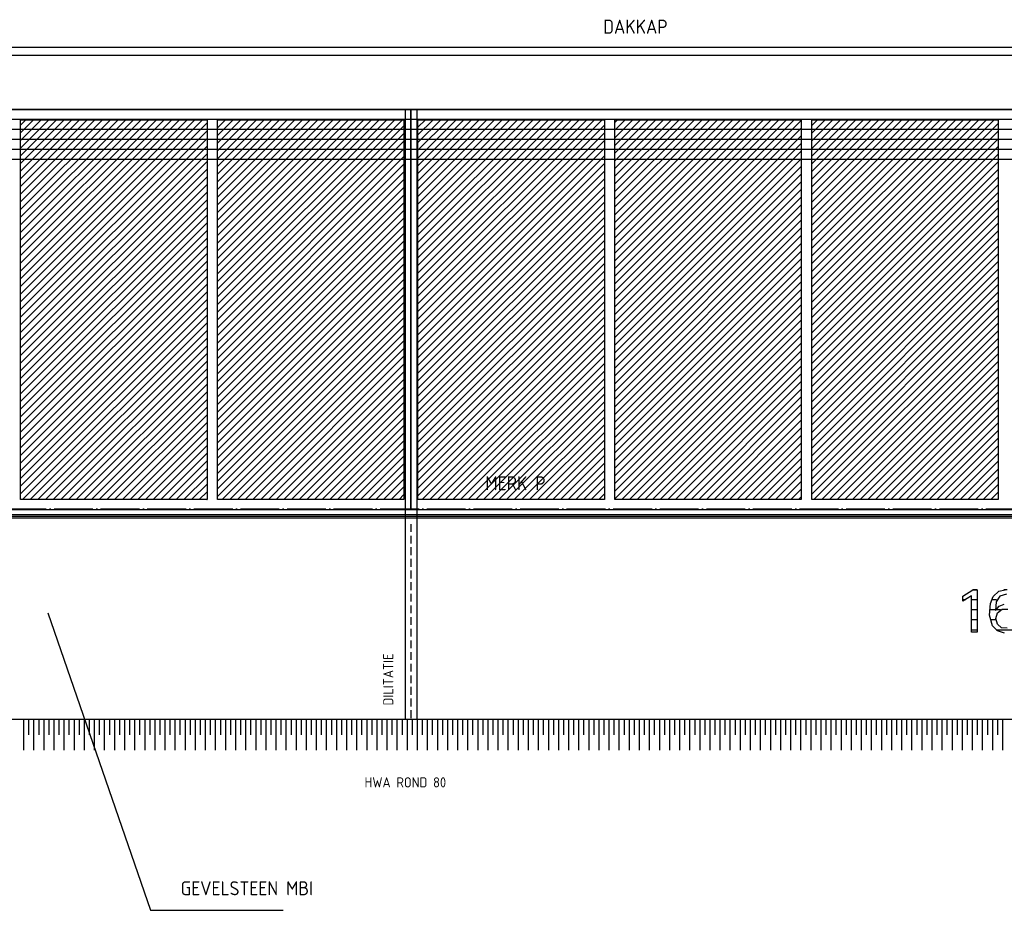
# Model space of a CAD drawing. Extents: x -52900 to 20500, y -12590 to 19148.
# Tile 16 of 39: x -27247 to -20905, y 6995 to 12734. Entities that reach past the tile are written whole.
import ezdxf

# ---------------------------------------------------------------- set-up
doc = ezdxf.new("R2010")
doc.units = 0
doc.header["$MEASUREMENT"] = 0
for name, pattern in [('DASHDOT', [300, 250, -25, 0, -25]), ('DASHED', [75, 50, -25]), ('DOT', [50, 0, -50])]:
    doc.linetypes.add(name, pattern=pattern)
for name, color, linetype in [('LAYER01', 7, 'CONTINUOUS'), ('LAYER05', 7, 'CONTINUOUS'), ('LAYER107', 2, 'DOT'), ('LAYER11', 3, 'CONTINUOUS'), ('LAYER28', 1, 'CONTINUOUS'), ('LAYER30', 1, 'CONTINUOUS')]:
    doc.layers.add(name, color=color, linetype=linetype)
doc.styles.get("Standard").update_dxf_attribs({"font": 'isocp.shx'})

msp = doc.modelspace()

# ---------------------------------------------------------------- linework, layer by layer
at = {"layer": 'LAYER01', "color": 5, "linetype": 'Continuous'}
for p, q in [((-44258.313, 12556.84205), (-9128.4378, 12556.84205)), ((-9128.4378, 12503.84445), (-44258.313, 12503.84445)), ((-9128.4378, 12155.8441), (-44258.313, 12155.8441)), ((-40035.25085, 9544.8433), (-9301.9989, 9544.8433)), ((-40035.25085, 9524.84205), (-9301.9989, 9524.84205)), ((-39718.2495, 9533.84245), (-9301.9989, 9533.84245)), ((-27064.74915, 8910.8444), (-26403.7506, 6994.8433)), ((-26403.7506, 6994.8433), (-25550.75075, 6994.8433))]:
    msp.add_line(p, q, dxfattribs=at)
at = {"layer": 'LAYER01', "color": 6, "linetype": 'Continuous'}
for p, q in [((-9128.4378, 12091.18425), (-40043.2495, 12091.1873)), ((-9128.4378, 12026.5274), (-40043.2495, 12026.53045)), ((-9128.4378, 11961.8675), (-40043.2495, 11961.87055)), ((-9128.4378, 11897.20995), (-40043.2495, 11897.213)), ((-9128.4378, 11832.5531), (-40043.2495, 11832.5531))]:
    msp.add_line(p, q, dxfattribs=at)
at = {"layer": 'LAYER01', "color": 1, "linetype": 'DASHDOT'}
msp.add_line((-45931.7505, 9580.8441), (7556.2523, 9580.8441), dxfattribs=at)
at = {"layer": 'LAYER01', "color": 4, "linetype": 'DASHED'}
msp.add_line((-24727.00195, 9483.84325), (-24727.00195, 8225.84305), dxfattribs=at)
at = {"layer": 'LAYER05', "color": 3, "linetype": 'Continuous'}
for p, q in [((-21171.37605, 9019.73345), (-21107.1533, 9060.6125)), ((-21115.9378, 9021.18685), (-21171.37605, 8987.62055)), ((-21171.37605, 9003.18605), (-21171.37605, 9019.73345)), ((-21115.9378, 8786.8431), (-21115.9378, 9021.18685)), ((-21107.1884, 9060.60945), (-21079.43725, 9060.60945)), ((-21079.43725, 9060.60945), (-21079.43725, 8786.8431)), ((-20994.9997, 8970.86105), (-20976.40535, 9017.01125)), ((-20976.40535, 9017.01125), (-20939.4867, 9050.54855)), ((-20933.71125, 9020.063), (-20958.5663, 8983.30535)), ((-20939.43785, 9050.5455), (-20898.82505, 9060.2356)), ((-20890.99885, 9031.8138), (-20933.71125, 9020.063)), ((-21171.37605, 8987.6236), (-21171.37605, 9003.18605)), ((-20999.736, 8897.7577), (-20994.96305, 8970.8893)), ((-20961.18775, 8926.65785), (-20938.73595, 8954.6112)), ((-20958.56325, 8983.3435), (-20961.16485, 8926.55335)), ((-20938.73595, 8954.6112), (-20905.1407, 8967.00515)), ((-20980.37415, 8827.42155), (-20999.736, 8897.7577)), ((-20959.10035, 8875.7492), (-20949.2111, 8912.00335)), ((-20949.18825, 8911.98425), (-20919.6045, 8935.8032)), ((-20919.6045, 8935.8032), (-20881.6391, 8936.1931)), ((-20948.5245, 8794.77005), (-20980.365, 8827.37045)), ((-20949.18825, 8839.4539), (-20959.10035, 8875.7492)), ((-20922.3053, 8814.84985), (-20949.14705, 8839.505)), ((-21079.43725, 8786.8431), (-21115.9378, 8786.8431)), ((-20904.9347, 8781.4705), (-20948.5245, 8794.77005)), ((-20885.9436, 8812.39015), (-20922.3053, 8814.84985))]:
    msp.add_line(p, q, dxfattribs=at)
at = {"layer": 'LAYER05', "color": 2, "linetype": 'Continuous'}
for p, q in [((-21079.43725, 9059.66265), (-21108.2382, 9059.66265)), ((-20886.6852, 9059.66265), (-20907.93915, 9059.66265)), ((-21153.79335, 8995.0058), (-21171.37605, 8995.0058)), ((-21079.43725, 8995.0058), (-21115.9378, 8995.0058)), ((-20954.4632, 8995.0058), (-20988.29805, 8995.0058)), ((-21079.43725, 8930.3459), (-21115.9378, 8930.3459)), ((-20961.557, 8930.3459), (-21000.6424, 8930.3459)), ((-20929.90265, 8930.3459), (-20959.4681, 8930.3459)), ((-21079.43725, 8865.6891), (-21115.9378, 8865.6891)), ((-20958.9401, 8865.6891), (-20994.0216, 8865.6891)), ((-21079.43725, 8801.02845), (-21115.9378, 8801.02845)), ((-20843.9438, 8801.02845), (-20957.55615, 8801.02845))]:
    msp.add_line(p, q, dxfattribs=at)
at = {"layer": 'LAYER11', "color": 1, "linetype": 'Continuous'}
msp.add_line((-47751.74865, 8225.84305), (-15253.7506, 8225.84305), dxfattribs=at)
at = {"layer": 'LAYER11', "color": 5, "linetype": 'Continuous'}
for p, q in [((-27219.77235, 8025.84075), (-27219.77235, 8225.84)), ((-27219.77235, 8125.84), (-27219.77235, 8225.84)), ((-27187.2711, 8125.84), (-27187.2711, 8225.84)), ((-27154.7699, 8025.84075), (-27154.7699, 8225.84)), ((-27154.7699, 8125.84), (-27154.7699, 8225.84)), ((-27122.2748, 8125.84), (-27122.2748, 8225.84)), ((-27089.7705, 8025.84075), (-27089.7705, 8225.84)), ((-27089.7705, 8125.84), (-27089.7705, 8225.84)), ((-27057.27235, 8125.84), (-27057.27235, 8225.84)), ((-27024.7711, 8025.84075), (-27024.7711, 8225.84)), ((-27024.7711, 8125.84), (-27024.7711, 8225.84)), ((-26992.27295, 8125.84), (-26992.27295, 8225.84)), ((-26959.77175, 8025.84075), (-26959.77175, 8225.84)), ((-26959.77175, 8125.84), (-26959.77175, 8225.84)), ((-26927.2705, 8125.84), (-26927.2705, 8225.84)), ((-26894.77235, 8025.84075), (-26894.77235, 8225.84)), ((-26894.77235, 8125.84), (-26894.77235, 8225.84)), ((-26862.2711, 8125.84), (-26862.2711, 8225.84)), ((-26829.77295, 8025.84075), (-26829.77295, 8225.84)), ((-26829.77295, 8125.84), (-26829.77295, 8225.84)), ((-26797.27175, 8125.84), (-26797.27175, 8225.84)), ((-26764.77355, 8025.84075), (-26764.77355, 8225.84)), ((-26764.77355, 8125.84), (-26764.77355, 8225.84)), ((-26732.2693, 8125.84), (-26732.2693, 8225.84)), ((-26699.7711, 8025.84075), (-26699.7711, 8225.84)), ((-26699.7711, 8125.84), (-26699.7711, 8225.84)), ((-26667.27295, 8125.84), (-26667.27295, 8225.84)), ((-26634.77175, 8025.84075), (-26634.77175, 8225.84)), ((-26634.77175, 8125.84), (-26634.77175, 8225.84)), ((-26602.27355, 8125.84), (-26602.27355, 8225.84)), ((-26569.77235, 8025.84075), (-26569.77235, 8225.84)), ((-26569.77235, 8125.84), (-26569.77235, 8225.84)), ((-26537.2711, 8125.84), (-26537.2711, 8225.84)), ((-26504.7699, 8025.84075), (-26504.7699, 8225.84)), ((-26504.7699, 8125.84), (-26504.7699, 8225.84)), ((-26472.27175, 8125.84), (-26472.27175, 8225.84)), ((-26439.77355, 8025.84075), (-26439.77355, 8225.84)), ((-26439.77355, 8125.84), (-26439.77355, 8225.84)), ((-26407.27235, 8125.84), (-26407.27235, 8225.84)), ((-26374.77415, 8025.84075), (-26374.77415, 8225.84)), ((-26374.77415, 8125.84), (-26374.77415, 8225.84)), ((-26342.2699, 8125.84), (-26342.2699, 8225.84)), ((-26309.77175, 8025.84075), (-26309.77175, 8225.84)), ((-26309.77175, 8125.84), (-26309.77175, 8225.84)), ((-26277.2705, 8125.84), (-26277.2705, 8225.84)), ((-26244.77235, 8025.84075), (-26244.77235, 8225.84)), ((-26244.77235, 8125.84), (-26244.77235, 8225.84)), ((-26212.27415, 8125.84), (-26212.27415, 8225.84)), ((-26179.7699, 8025.84075), (-26179.77295, 8225.84)), ((-26179.7699, 8125.84), (-26179.77295, 8225.84)), ((-26147.27175, 8125.84), (-26147.27175, 8225.84)), ((-26114.7705, 8025.84075), (-26114.7705, 8225.84)), ((-26114.7705, 8125.84), (-26114.7705, 8225.84)), ((-26082.27235, 8125.84), (-26082.27235, 8225.84)), ((-26049.7711, 8025.84075), (-26049.7711, 8225.84)), ((-26049.7711, 8125.84), (-26049.7711, 8225.84)), ((-26017.27295, 8125.84), (-26017.27295, 8225.84)), ((-25984.77175, 8025.84075), (-25984.77175, 8225.84)), ((-25984.77175, 8125.84), (-25984.77175, 8225.84)), ((-25952.2705, 8125.84), (-25952.2705, 8225.84)), ((-25919.77235, 8025.84075), (-25919.77235, 8225.84)), ((-25919.77235, 8125.84), (-25919.77235, 8225.84)), ((-25887.2711, 8125.84), (-25887.2711, 8225.84)), ((-25854.77295, 8025.84075), (-25854.77295, 8225.84)), ((-25854.77295, 8125.84), (-25854.77295, 8225.84)), ((-25822.27175, 8125.84), (-25822.27175, 8225.84)), ((-25789.7705, 8025.84075), (-25789.7705, 8225.84)), ((-25789.7705, 8125.84), (-25789.7705, 8225.84)), ((-25757.27235, 8125.84), (-25757.27235, 8225.84)), ((-25724.7711, 8025.84075), (-25724.7711, 8225.84)), ((-25724.7711, 8125.84), (-25724.7711, 8225.84)), ((-25692.27295, 8125.84), (-25692.27295, 8225.84)), ((-25659.77175, 8025.84075), (-25659.77175, 8225.84)), ((-25659.77175, 8125.84), (-25659.77175, 8225.84)), ((-25627.27355, 8125.84), (-25627.27355, 8225.84)), ((-25594.7708, 8025.84075), (-25594.7708, 8225.84)), ((-25594.7708, 8125.84), (-25594.7708, 8225.84)), ((-25562.2711, 8125.84), (-25562.2711, 8225.84)), ((-25529.7714, 8025.84075), (-25529.7714, 8225.84)), ((-25529.7714, 8125.84), (-25529.7714, 8225.84)), ((-25497.27175, 8125.84), (-25497.27175, 8225.84)), ((-25464.77355, 8025.84075), (-25464.77355, 8225.84)), ((-25464.77355, 8125.84), (-25464.77355, 8225.84)), ((-25432.27385, 8125.84), (-25432.27385, 8225.84)), ((-25399.7711, 8025.84075), (-25399.7711, 8225.84)), ((-25399.7711, 8125.84), (-25399.7711, 8225.84)), ((-25367.2714, 8125.84), (-25367.2714, 8225.84)), ((-25334.77175, 8025.84075), (-25334.77175, 8225.84)), ((-25334.77175, 8125.84), (-25334.77175, 8225.84)), ((-25302.27205, 8125.84), (-25302.27205, 8225.84)), ((-25269.77385, 8025.84075), (-25269.77385, 8225.84)), ((-25269.77385, 8125.84), (-25269.77385, 8225.84)), ((-25237.2711, 8125.84), (-25237.2711, 8225.84)), ((-25204.7714, 8025.84075), (-25204.7714, 8225.84)), ((-25204.7714, 8125.84), (-25204.7714, 8225.84)), ((-25172.27175, 8125.84), (-25172.27175, 8225.84)), ((-25139.77205, 8025.84075), (-25139.77205, 8225.84)), ((-25139.77205, 8125.84), (-25139.77205, 8225.84)), ((-25107.27235, 8125.84), (-25107.27235, 8225.84)), ((-25074.77265, 8025.84075), (-25074.77265, 8225.84)), ((-25074.77265, 8125.84), (-25074.77265, 8225.84)), ((-25042.2699, 8125.84), (-25042.2699, 8225.84)), ((-25009.77175, 8025.84075), (-25009.77175, 8225.84)), ((-25009.77175, 8125.84), (-25009.77175, 8225.84)), ((-24977.27205, 8125.84), (-24977.27205, 8225.84)), ((-24944.77235, 8025.84075), (-24944.77235, 8225.84)), ((-24944.77235, 8125.84), (-24944.77235, 8225.84)), ((-24912.27265, 8125.84), (-24912.27265, 8225.84)), ((-24879.77295, 8025.84075), (-24879.77295, 8225.84)), ((-24879.77295, 8125.84), (-24879.77295, 8225.84)), ((-24847.2702, 8125.84), (-24847.2702, 8225.84)), ((-24814.77205, 8025.84075), (-24814.77205, 8225.84)), ((-24814.77205, 8125.84), (-24814.77205, 8225.84)), ((-24782.27235, 8125.84), (-24782.27235, 8225.84)), ((-24749.77265, 8025.84075), (-24749.77265, 8225.84)), ((-24749.77265, 8125.84), (-24749.77265, 8225.84)), ((-24717.27295, 8125.84), (-24717.27295, 8225.84)), ((-24684.77325, 8025.84075), (-24684.77325, 8225.84)), ((-24684.77325, 8125.84), (-24684.77325, 8225.84)), ((-24652.2705, 8125.84), (-24652.2705, 8225.84)), ((-24619.7708, 8025.84075), (-24619.7708, 8225.84)), ((-24619.7708, 8125.84), (-24619.7708, 8225.84)), ((-24587.27265, 8125.84), (-24587.27265, 8225.84)), ((-24554.77295, 8025.84075), (-24554.77295, 8225.84)), ((-24554.77295, 8125.84), (-24554.77295, 8225.84)), ((-24522.27325, 8125.84), (-24522.27325, 8225.84)), ((-24489.7705, 8025.84075), (-24489.7705, 8225.84)), ((-24489.7705, 8125.84), (-24489.7705, 8225.84)), ((-24457.2708, 8125.84), (-24457.2708, 8225.84)), ((-24424.7711, 8025.84075), (-24424.7711, 8225.84)), ((-24424.7711, 8125.84), (-24424.7711, 8225.84)), ((-24392.2714, 8125.84), (-24392.2714, 8225.84)), ((-24359.77325, 8025.84075), (-24359.77325, 8225.84)), ((-24359.77325, 8125.84), (-24359.77325, 8225.84)), ((-24327.27355, 8125.84), (-24327.27355, 8225.84)), ((-24294.7708, 8025.84075), (-24294.7708, 8225.84)), ((-24294.7708, 8125.84), (-24294.7708, 8225.84)), ((-24262.2711, 8125.84), (-24262.2711, 8225.84)), ((-24229.7714, 8025.84075), (-24229.7714, 8225.84)), ((-24229.7714, 8125.84), (-24229.7714, 8225.84)), ((-24197.27175, 8125.84), (-24197.27175, 8225.84)), ((-24164.77355, 8025.84075), (-24164.77355, 8225.84)), ((-24164.77355, 8125.84), (-24164.77355, 8225.84)), ((-24132.27385, 8125.84), (-24132.27385, 8225.84)), ((-24099.7711, 8025.84075), (-24099.7711, 8225.84)), ((-24099.7711, 8125.84), (-24099.7711, 8225.84)), ((-24067.2714, 8125.84), (-24067.2714, 8225.84)), ((-24034.77175, 8025.84075), (-24034.77175, 8225.84)), ((-24034.77175, 8125.84), (-24034.77175, 8225.84)), ((-24002.27205, 8125.84), (-24002.27205, 8225.84)), ((-23969.77235, 8025.84075), (-23969.77235, 8225.84)), ((-23969.77235, 8125.84), (-23969.77235, 8225.84)), ((-23937.27415, 8125.84), (-23937.27415, 8225.84)), ((-23904.7714, 8025.84075), (-23904.7714, 8225.84)), ((-23904.7714, 8125.84), (-23904.7714, 8225.84)), ((-23872.27175, 8125.84), (-23872.27175, 8225.84)), ((-23839.77205, 8025.84075), (-23839.77205, 8225.84)), ((-23839.77205, 8125.84), (-23839.77205, 8225.84)), ((-23807.27235, 8125.84), (-23807.27235, 8225.84)), ((-23774.77265, 8025.84075), (-23774.77265, 8225.84)), ((-23774.77265, 8125.84), (-23774.77265, 8225.84)), ((-23742.2699, 8125.84), (-23742.2699, 8225.84)), ((-23709.77175, 8025.84075), (-23709.77175, 8225.84)), ((-23709.77175, 8125.84), (-23709.77175, 8225.84)), ((-23677.27205, 8125.84), (-23677.27205, 8225.84)), ((-23644.77235, 8025.84075), (-23644.77235, 8225.84)), ((-23644.77235, 8125.84), (-23644.77235, 8225.84)), ((-23612.27265, 8125.84), (-23612.27265, 8225.84)), ((-23579.77295, 8025.84075), (-23579.77295, 8225.84)), ((-23579.77295, 8125.84), (-23579.77295, 8225.84)), ((-23547.2702, 8125.84), (-23547.2702, 8225.84)), ((-23514.7705, 8025.84075), (-23514.7705, 8225.84)), ((-23514.7705, 8125.84), (-23514.7705, 8225.84)), ((-23482.27235, 8125.84), (-23482.27235, 8225.84)), ((-23449.77265, 8025.84075), (-23449.77265, 8225.84)), ((-23449.77265, 8125.84), (-23449.77265, 8225.84)), ((-23417.27295, 8125.84), (-23417.27295, 8225.84)), ((-23384.77325, 8025.84075), (-23384.77325, 8225.84)), ((-23384.77325, 8125.84), (-23384.77325, 8225.84)), ((-23352.2705, 8125.84), (-23352.2705, 8225.84)), ((-23319.7708, 8025.84075), (-23319.7708, 8225.84)), ((-23319.7708, 8125.84), (-23319.7708, 8225.84)), ((-23287.27265, 8125.84), (-23287.27265, 8225.84)), ((-23254.77295, 8025.84075), (-23254.77295, 8225.84)), ((-23254.77295, 8125.84), (-23254.77295, 8225.84)), ((-23222.27325, 8125.84), (-23222.27325, 8225.84)), ((-23189.77355, 8025.84075), (-23189.77355, 8225.84)), ((-23189.77355, 8125.84), (-23189.77355, 8225.84)), ((-23157.2708, 8125.84), (-23157.2708, 8225.84)), ((-23124.7711, 8025.84075), (-23124.7711, 8225.84)), ((-23124.7711, 8125.84), (-23124.7711, 8225.84)), ((-23092.2714, 8125.84), (-23092.2714, 8225.84)), ((-23059.77325, 8025.84075), (-23059.77325, 8225.84)), ((-23059.77325, 8125.84), (-23059.77325, 8225.84)), ((-23027.27355, 8125.84), (-23027.27355, 8225.84)), ((-22994.7708, 8025.84075), (-22994.7708, 8225.84)), ((-22994.7708, 8125.84), (-22994.7708, 8225.84)), ((-22962.2711, 8125.84), (-22962.2711, 8225.84)), ((-22929.7714, 8025.84075), (-22929.7714, 8225.84)), ((-22929.7714, 8125.84), (-22929.7714, 8225.84)), ((-22897.27175, 8125.84), (-22897.27175, 8225.84)), ((-22864.77205, 8025.84075), (-22864.77205, 8225.84)), ((-22864.77205, 8125.84), (-22864.77205, 8225.84)), ((-22832.27385, 8125.84), (-22832.27385, 8225.84)), ((-22799.7711, 8025.84075), (-22799.7711, 8225.84)), ((-22799.7711, 8125.84), (-22799.7711, 8225.84)), ((-22767.2714, 8125.84), (-22767.2714, 8225.84)), ((-22734.77175, 8025.84075), (-22734.77175, 8225.84)), ((-22734.77175, 8125.84), (-22734.77175, 8225.84)), ((-22702.27205, 8125.84), (-22702.27205, 8225.84)), ((-22669.77235, 8025.84075), (-22669.77235, 8225.84)), ((-22669.77235, 8125.84), (-22669.77235, 8225.84)), ((-22637.27415, 8125.84), (-22637.27415, 8225.84)), ((-22604.7714, 8025.84075), (-22604.7714, 8225.84)), ((-22604.7714, 8125.84), (-22604.7714, 8225.84)), ((-22572.27175, 8125.84), (-22572.27175, 8225.84)), ((-22539.77205, 8025.84075), (-22539.77205, 8225.84)), ((-22539.77205, 8125.84), (-22539.77205, 8225.84)), ((-22507.27235, 8125.84), (-22507.27235, 8225.84)), ((-22474.77265, 8025.84075), (-22474.77265, 8225.84)), ((-22474.77265, 8125.84), (-22474.77265, 8225.84)), ((-22442.27295, 8125.84), (-22442.27295, 8225.84)), ((-22409.77175, 8025.84075), (-22409.77175, 8225.84)), ((-22409.77175, 8125.84), (-22409.77175, 8225.84)), ((-22377.27205, 8125.84), (-22377.27205, 8225.84)), ((-22344.77235, 8025.84075), (-22344.77235, 8225.84)), ((-22344.77235, 8125.84), (-22344.77235, 8225.84)), ((-22312.27265, 8125.84), (-22312.27265, 8225.84)), ((-22279.77295, 8025.84075), (-22279.77295, 8225.84)), ((-22279.77295, 8125.84), (-22279.77295, 8225.84)), ((-22247.2702, 8125.84), (-22247.2702, 8225.84)), ((-22214.7705, 8025.84075), (-22214.7705, 8225.84)), ((-22214.7705, 8125.84), (-22214.7705, 8225.84)), ((-22182.27235, 8125.84), (-22182.27235, 8225.84)), ((-22149.77265, 8025.84075), (-22149.77265, 8225.84)), ((-22149.77265, 8125.84), (-22149.77265, 8225.84)), ((-22117.27295, 8125.84), (-22117.27295, 8225.84)), ((-22084.77325, 8025.84075), (-22084.77325, 8225.84)), ((-22084.77325, 8125.84), (-22084.77325, 8225.84)), ((-22052.2705, 8125.84), (-22052.2705, 8225.84)), ((-22019.7708, 8025.84075), (-22019.7708, 8225.84)), ((-22019.7708, 8125.84), (-22019.7708, 8225.84)), ((-21987.2711, 8125.84), (-21987.2711, 8225.84)), ((-21954.77295, 8025.84075), (-21954.77295, 8225.84)), ((-21954.77295, 8125.84), (-21954.77295, 8225.84)), ((-21922.27325, 8125.84), (-21922.27325, 8225.84)), ((-21889.77355, 8025.84075), (-21889.77355, 8225.84)), ((-21889.77355, 8125.84), (-21889.77355, 8225.84)), ((-21857.2708, 8125.84), (-21857.2708, 8225.84)), ((-21824.7711, 8025.84075), (-21824.7711, 8225.84)), ((-21824.7711, 8125.84), (-21824.7711, 8225.84)), ((-21792.2714, 8125.84), (-21792.2714, 8225.84)), ((-21759.77325, 8025.84075), (-21759.77325, 8225.84)), ((-21759.77325, 8125.84), (-21759.77325, 8225.84)), ((-21727.27355, 8125.84), (-21727.27355, 8225.84)), ((-21694.77385, 8025.84075), (-21694.77385, 8225.84)), ((-21694.77385, 8125.84), (-21694.77385, 8225.84)), ((-21662.2711, 8125.84), (-21662.2711, 8225.84)), ((-21629.7714, 8025.84075), (-21629.7714, 8225.84)), ((-21629.7714, 8125.84), (-21629.7714, 8225.84)), ((-21597.27175, 8125.84), (-21597.27175, 8225.84)), ((-21564.77205, 8025.84075), (-21564.77205, 8225.84)), ((-21564.77205, 8125.84), (-21564.77205, 8225.84)), ((-21532.27385, 8125.84), (-21532.27385, 8225.84)), ((-21499.7711, 8025.84075), (-21499.7711, 8225.84)), ((-21499.7711, 8125.84), (-21499.7711, 8225.84)), ((-21467.2714, 8125.84), (-21467.2714, 8225.84)), ((-21434.77175, 8025.84075), (-21434.77175, 8225.84)), ((-21434.77175, 8125.84), (-21434.77175, 8225.84)), ((-21402.27205, 8125.84), (-21402.27205, 8225.84)), ((-21369.77235, 8025.84075), (-21369.77235, 8225.84)), ((-21369.77235, 8125.84), (-21369.77235, 8225.84)), ((-21337.27265, 8125.84), (-21337.27265, 8225.84)), ((-21304.7714, 8025.84075), (-21304.7714, 8225.84)), ((-21304.7714, 8125.84), (-21304.7714, 8225.84)), ((-21272.27175, 8125.84), (-21272.27175, 8225.84)), ((-21239.77205, 8025.84075), (-21239.77205, 8225.84)), ((-21239.77205, 8125.84), (-21239.77205, 8225.84)), ((-21207.27235, 8125.84), (-21207.27235, 8225.84)), ((-21174.77265, 8025.84075), (-21174.77265, 8225.84)), ((-21174.77265, 8125.84), (-21174.77265, 8225.84)), ((-21142.27295, 8125.84), (-21142.27295, 8225.84)), ((-21109.7702, 8025.84075), (-21109.7702, 8225.84)), ((-21109.7702, 8125.84), (-21109.7702, 8225.84)), ((-21077.27205, 8125.84), (-21077.27205, 8225.84)), ((-21044.77235, 8025.84075), (-21044.77235, 8225.84)), ((-21044.77235, 8125.84), (-21044.77235, 8225.84)), ((-21012.27265, 8125.84), (-21012.27265, 8225.84)), ((-20979.77295, 8025.84075), (-20979.77295, 8225.84)), ((-20979.77295, 8125.84), (-20979.77295, 8225.84)), ((-20947.27325, 8125.84), (-20947.27325, 8225.84)), ((-20914.7705, 8025.84075), (-20914.7705, 8225.84)), ((-20914.7705, 8125.84), (-20914.7705, 8225.84))]:
    msp.add_line(p, q, dxfattribs=at)
at = {"layer": 'LAYER28', "color": 1, "linetype": 'Continuous'}
for p, q in [((-24765.0635, 12155.8441), (-24765.0635, 8225.84305)), ((-24688.93585, 12155.8441), (-24688.93585, 8225.84305))]:
    msp.add_line(p, q, dxfattribs=at)
at = {"layer": 'LAYER30', "color": 1, "linetype": 'Continuous'}
for p, q in [((-29822.99805, 12155.8441), (-24727.00195, 12155.8441)), ((-24727.00195, 12155.8441), (-24727.00195, 9574.84205)), ((-24727.00195, 9574.84205), (-24727.00195, 12155.8441)), ((-24727.00195, 12155.8441), (-19630.99825, 12155.8441)), ((-27241.50085, 9641.84495), (-27241.50085, 12088.84505)), ((-27241.50085, 12088.84505), (-26040.24965, 12088.84505)), ((-26040.24965, 12088.84505), (-26040.24965, 9641.84495)), ((-25973.25135, 9641.84495), (-25973.25135, 12088.84505)), ((-25973.25135, 12088.84505), (-24771.9986, 12088.84505)), ((-24771.9986, 12088.84505), (-24771.9986, 9641.84495)), ((-24682.00075, 9641.84495), (-24682.00075, 12088.84505)), ((-24682.00075, 12088.84505), (-23480.7495, 12088.84505)), ((-23480.7495, 12088.84505), (-23480.7495, 9641.84495)), ((-23413.7497, 9641.84495), (-23413.7497, 12088.84505)), ((-23413.7497, 12088.84505), (-22212.50155, 12088.84505)), ((-22212.50155, 12088.84505), (-22212.50155, 9641.84495)), ((-22145.49865, 9641.84495), (-22145.49865, 12088.84505)), ((-22145.49865, 12088.84505), (-20944.2505, 12088.84505)), ((-20944.2505, 12088.84505), (-20944.2505, 9641.84495)), ((-26040.24965, 9641.84495), (-27241.50085, 9641.84495)), ((-24771.9986, 9641.84495), (-25973.25135, 9641.84495)), ((-23480.7495, 9641.84495), (-24682.00075, 9641.84495)), ((-22212.50155, 9641.84495), (-23413.7497, 9641.84495)), ((-20944.2505, 9641.84495), (-22145.49865, 9641.84495)), ((-24727.00195, 9574.84205), (-29822.99805, 9574.84205)), ((-19630.99825, 9574.84205), (-24727.00195, 9574.84205))]:
    msp.add_line(p, q, dxfattribs=at)
at = {"layer": 'LAYER30', "color": 5, "linetype": 'Continuous'}
for p, q in [((-27241.50085, 10916.43675), (-26069.08875, 12088.84505)), ((-27241.50085, 11064.92845), (-26217.58425, 12088.84505)), ((-27241.50085, 11114.4249), (-26267.0807, 12088.84505)), ((-27241.50085, 11163.9244), (-26316.57715, 12088.84505)), ((-27241.50085, 11213.42085), (-26366.0736, 12088.84505)), ((-27241.50085, 11262.9204), (-26415.5731, 12088.84505)), ((-27241.50085, 11312.4161), (-26465.0696, 12088.84505)), ((-27241.50085, 11510.40495), (-26663.05845, 12088.84505)), ((-27241.50085, 11559.9045), (-26712.558, 12088.84505)), ((-27241.50085, 11609.4002), (-26762.05445, 12088.84505)), ((-27241.50085, 11658.8997), (-26811.55395, 12088.84505)), ((-27241.50085, 11708.39615), (-26861.0504, 12088.84505)), ((-27241.50085, 11757.8926), (-26910.54995, 12088.84505)), ((-27241.50085, 11906.3843), (-27059.03625, 12088.84505)), ((-27241.50085, 11955.8838), (-27108.53575, 12088.84505)), ((-27241.50085, 12005.38025), (-27158.0353, 12088.84505)), ((-27241.50085, 12054.87975), (-27207.53175, 12088.84505)), ((-27241.50085, 10866.9403), (-26040.24965, 12068.1885)), ((-27241.4978, 10965.9363), (-26118.58825, 12088.84505)), ((-27241.4978, 11015.43275), (-26168.0847, 12088.84505)), ((-27241.4978, 11361.9156), (-26514.5691, 12088.84505)), ((-27241.4978, 11411.41205), (-26564.06555, 12088.84505)), ((-27241.4978, 11460.9085), (-26613.56505, 12088.84505)), ((-27241.4978, 11807.3921), (-26960.0464, 12088.84505)), ((-27241.4978, 11856.8886), (-27009.5459, 12088.84505)), ((-25973.25135, 10897.74935), (-24782.1579, 12088.84505)), ((-25973.25135, 10947.24885), (-24831.65435, 12088.84505)), ((-25973.25135, 10996.7453), (-24881.1508, 12088.84505)), ((-25973.25135, 11046.2448), (-24930.65035, 12088.84505)), ((-25973.25135, 11095.7405), (-24980.1468, 12088.84505)), ((-25973.25135, 11145.24), (-25029.64325, 12088.84505)), ((-25973.25135, 11194.7365), (-25079.14125, 12088.84505)), ((-25973.25135, 11244.23295), (-25128.6377, 12088.84505)), ((-25973.25135, 11293.7294), (-25178.13415, 12088.84505)), ((-25973.25135, 11343.2289), (-25227.63365, 12088.84505)), ((-25973.25135, 11392.7246), (-25277.13015, 12088.84505)), ((-25973.25135, 11442.2241), (-25326.62965, 12088.84505)), ((-25973.25135, 11491.7206), (-25376.1261, 12088.84505)), ((-25973.25135, 11541.2201), (-25425.6256, 12088.84505)), ((-25973.25135, 11590.71655), (-25475.12205, 12088.84505)), ((-25973.25135, 11640.21225), (-25524.61855, 12088.84505)), ((-25973.25135, 11689.7087), (-25574.115, 12088.84505)), ((-25973.25135, 11739.2082), (-25623.6145, 12088.84505)), ((-25973.25135, 11788.7047), (-25673.11095, 12088.84505)), ((-25973.25135, 11838.2042), (-25722.61045, 12088.84505)), ((-25973.25135, 11887.70065), (-25772.10695, 12088.84505)), ((-25973.25135, 11937.19635), (-25821.60645, 12088.84505)), ((-25973.25135, 11986.69585), (-25871.1029, 12088.84505)), ((-25973.25135, 12036.1923), (-25920.6024, 12088.84505)), ((-25973.25135, 12085.6888), (-25970.09275, 12088.84505)), ((-25973.25135, 10848.25285), (-24771.9986, 12049.5041)), ((-24682.00075, 11100.0557), (-23693.21135, 12088.8481)), ((-24682.00075, 10902.06755), (-23495.22245, 12088.84505)), ((-24682.00075, 10951.56405), (-23544.71895, 12088.84505)), ((-24682.00075, 11001.06275), (-23594.21845, 12088.84505)), ((-24682.00075, 11050.55925), (-23643.7149, 12088.84505)), ((-24682.00075, 11149.5552), (-23742.7078, 12088.84505)), ((-24682.00075, 11199.05165), (-23792.20735, 12088.84505)), ((-24682.00075, 11248.54735), (-23841.7038, 12088.84505)), ((-24682.00075, 11298.0469), (-23891.2033, 12088.84505)), ((-24682.00075, 11347.54335), (-23940.69825, 12088.84505)), ((-24682.00075, 11397.04285), (-23990.19775, 12088.84505)), ((-24682.00075, 11446.5393), (-24039.6942, 12088.84505)), ((-24682.00075, 11496.03575), (-24089.19065, 12088.84505)), ((-24682.00075, 11545.5353), (-24138.6902, 12088.84505)), ((-24682.00075, 11595.031), (-24188.18665, 12088.84505)), ((-24682.00075, 11644.5305), (-24237.6831, 12088.84505)), ((-24682.00075, 11694.02695), (-24287.1826, 12088.84505)), ((-24682.00075, 11743.5234), (-24336.6791, 12088.84505)), ((-24682.00075, 11793.0229), (-24386.1786, 12088.84505)), ((-24682.00075, 11842.5186), (-24435.67505, 12088.84505)), ((-24682.00075, 11892.0151), (-24485.17, 12088.84505)), ((-24682.00075, 11941.5146), (-24534.6695, 12088.84505)), ((-24682.00075, 11991.01105), (-24584.16595, 12088.84505)), ((-24682.00075, 12040.51055), (-24633.66545, 12088.84505)), ((-24682.00075, 10852.56805), (-23480.7495, 12053.82235)), ((-23413.7497, 11081.37435), (-22406.27595, 12088.8481)), ((-23413.7497, 11526.8509), (-22851.7517, 12088.8481)), ((-23413.7497, 11576.34735), (-22901.2512, 12088.8481)), ((-23413.7497, 11972.32665), (-23297.23205, 12088.8481)), ((-23413.7497, 10932.8827), (-22257.7835, 12088.84505)), ((-23413.7497, 10982.37915), (-22307.283, 12088.84505)), ((-23413.7497, 11031.87865), (-22356.7795, 12088.84505)), ((-23413.7497, 11180.3673), (-22505.2719, 12088.84505)), ((-23413.7497, 11229.8668), (-22554.76835, 12088.84505)), ((-23413.7497, 11279.36325), (-22604.2679, 12088.84505)), ((-23413.7497, 11328.86275), (-22653.76435, 12088.84505)), ((-23413.7497, 11378.35845), (-22703.26385, 12088.84505)), ((-23413.7497, 11427.85795), (-22752.7588, 12088.84505)), ((-23413.7497, 11477.35445), (-22802.2583, 12088.84505)), ((-23413.7497, 11625.8461), (-22950.7477, 12088.84505)), ((-23413.7497, 11675.34255), (-23000.2472, 12088.84505)), ((-23413.7497, 11724.84205), (-23049.74365, 12088.84505)), ((-23413.7497, 11774.33855), (-23099.24315, 12088.84505)), ((-23413.7497, 11823.83805), (-23148.7396, 12088.84505)), ((-23413.7497, 11873.3345), (-23198.23915, 12088.84505)), ((-23413.7497, 11922.8302), (-23247.7356, 12088.84505)), ((-23413.7497, 12021.82615), (-23346.727, 12088.84505)), ((-23413.7497, 12071.32265), (-23396.2265, 12088.84505)), ((-23413.7497, 10883.3832), (-22212.50155, 12084.6344)), ((-23413.74665, 11130.87385), (-22455.7724, 12088.8481)), ((-22145.5017, 11112.18645), (-21168.84005, 12088.84505)), ((-22145.5017, 11508.1665), (-21564.82085, 12088.84505)), ((-22145.5017, 11557.66295), (-21614.32035, 12088.84505)), ((-22145.5017, 11904.1466), (-21960.80015, 12088.84505)), ((-22145.5017, 11953.64225), (-22010.2997, 12088.84505)), ((-22145.49865, 10914.1983), (-20970.85265, 12088.84505)), ((-22145.49865, 10963.69475), (-21020.35215, 12088.84505)), ((-22145.49865, 11013.1912), (-21069.84405, 12088.84505)), ((-22145.49865, 11062.69075), (-21119.34355, 12088.84505)), ((-22145.49865, 11161.6829), (-21218.33955, 12088.84505)), ((-22145.49865, 11211.1824), (-21267.836, 12088.84505)), ((-22145.49865, 11260.67885), (-21317.3355, 12088.84505)), ((-22145.49865, 11310.1784), (-21366.83195, 12088.84505)), ((-22145.49865, 11359.67485), (-21416.3315, 12088.84505)), ((-22145.49865, 11458.67005), (-21515.3244, 12088.84505)), ((-22145.49865, 11607.1625), (-21663.8153, 12088.84505)), ((-22145.49865, 11656.65895), (-21713.3148, 12088.84505)), ((-22145.49865, 11706.1577), (-21762.8113, 12088.84505)), ((-22145.49865, 11755.65415), (-21812.3108, 12088.84505)), ((-22145.49865, 12003.1418), (-22059.79615, 12088.84505)), ((-22145.49865, 12052.63825), (-22109.29565, 12088.84505)), ((-22145.49865, 11409.17055), (-21465.82795, 12088.842)), ((-22145.49865, 11805.1506), (-21861.80725, 12088.842)), ((-22145.49865, 11854.6501), (-21911.3037, 12088.842)), ((-22145.49865, 10864.6988), (-20944.2505, 12065.94695)), ((-27241.50085, 10817.4408), (-26040.24965, 12018.68895)), ((-25973.25135, 10798.7564), (-24771.9986, 12000.00765)), ((-24682.00075, 10803.0716), (-23480.7495, 12004.3228)), ((-23413.7497, 10833.8867), (-22212.50155, 12035.1349)), ((-22145.49865, 10815.2031), (-20944.2505, 12016.4505)), ((-27241.50085, 10767.94435), (-26040.24965, 11969.1925)), ((-25973.25135, 10749.2607), (-24771.9986, 11950.51195)), ((-24682.00075, 10753.57515), (-23480.7495, 11954.82635)), ((-23413.7497, 10784.3872), (-22212.50155, 11985.63845)), ((-23413.74665, 10734.89455), (-22212.50155, 11936.1389)), ((-22145.49865, 10765.7036), (-20944.2505, 11966.951)), ((-27241.50085, 10718.4456), (-26040.24965, 11919.69605)), ((-27241.50085, 10668.94915), (-26040.24965, 11870.20035)), ((-25973.25135, 10699.7612), (-24771.9986, 11901.0124)), ((-24682.00075, 10704.0756), (-23480.7495, 11905.33065)), ((-23413.7497, 10685.39505), (-22212.50155, 11886.6432)), ((-22145.5017, 10716.2071), (-20944.2505, 11917.4553)), ((-22145.5017, 10666.7076), (-20944.2505, 11867.95885)), ((-27241.4978, 10619.45265), (-26040.24965, 11820.70085)), ((-25973.25135, 10650.26475), (-24771.9986, 11851.51595)), ((-25973.25135, 10600.76525), (-24771.99555, 11802.0195)), ((-24682.00075, 10654.57995), (-23480.7495, 11855.83115)), ((-24682.00075, 10605.08345), (-23480.7495, 11806.3347)), ((-23413.7497, 10635.8986), (-22212.50155, 11837.1437)), ((-22145.49865, 10617.21115), (-20944.2505, 11818.4593)), ((-27241.4978, 10569.9562), (-26040.24965, 11771.2044)), ((-25973.25135, 10551.26875), (-24771.9986, 11752.52)), ((-24682.00075, 10555.58395), (-23480.74645, 11756.83825)), ((-23413.7497, 10586.3991), (-22212.49845, 11787.64725)), ((-23413.7497, 10536.9026), (-22212.49845, 11738.1508)), ((-22145.49865, 10567.7147), (-20944.2505, 11768.96285)), ((-27241.50085, 10520.4567), (-26040.24965, 11721.70485)), ((-27241.50085, 10470.961), (-26040.24965, 11672.2084)), ((-25973.25135, 10501.76925), (-24771.9986, 11703.0243)), ((-24682.00075, 10506.0875), (-23480.74645, 11707.3387)), ((-23413.7497, 10487.4031), (-22212.50155, 11688.65435)), ((-22145.49865, 10518.219), (-20944.2505, 11719.4664)), ((-22145.49865, 10468.7195), (-20944.2505, 11669.96765)), ((-27241.50085, 10421.4615), (-26040.24965, 11622.7089)), ((-25973.25135, 10452.27355), (-24771.9986, 11653.52785)), ((-24682.00075, 10456.588), (-23480.7495, 11657.84225)), ((-24682.00075, 10407.0923), (-23480.7495, 11608.34275)), ((-23413.7497, 10437.9074), (-22212.50155, 11639.1556)), ((-22145.49865, 10419.223), (-20944.2505, 11620.4712)), ((-27241.50085, 10371.96505), (-26040.24965, 11573.2132)), ((-25973.25135, 10402.7771), (-24771.9986, 11604.0283)), ((-25973.25135, 10353.28065), (-24771.9986, 11554.53185)), ((-24682.00075, 10357.59585), (-23480.7495, 11558.84705)), ((-23413.7497, 10388.4079), (-22212.50155, 11589.6591)), ((-22145.49865, 10369.7235), (-20944.2505, 11570.97475)), ((-27241.50085, 10322.4655), (-26040.24965, 11523.71675)), ((-25973.25135, 10303.78115), (-24771.9986, 11505.03235)), ((-24682.00075, 10308.09935), (-23480.7495, 11509.3506)), ((-23413.74665, 10338.9145), (-22212.50155, 11540.1596)), ((-23413.74665, 10289.415), (-22212.50155, 11490.66315)), ((-22145.49865, 10320.22705), (-20944.2505, 11521.4752)), ((-27241.50085, 10272.96905), (-26040.24965, 11474.2203)), ((-27241.4978, 10223.4726), (-26040.24965, 11424.72075)), ((-25973.25135, 10254.28465), (-24771.9986, 11455.5359)), ((-24682.00075, 10258.59985), (-23480.7495, 11459.85105)), ((-23413.7497, 10239.9185), (-22212.50155, 11441.16365)), ((-22145.5017, 10270.72755), (-20944.2505, 11471.97875)), ((-22145.49865, 10221.2349), (-20944.2505, 11422.47925)), ((-27241.4978, 10173.9769), (-26040.24965, 11375.2243)), ((-25973.25135, 10204.7859), (-24771.99555, 11406.0402)), ((-25973.25135, 10155.28945), (-24771.9986, 11356.5407)), ((-24682.00075, 10209.1034), (-23480.7495, 11410.3546)), ((-24682.00075, 10159.6039), (-23480.7495, 11360.8551)), ((-23413.7497, 10190.41975), (-22212.50155, 11391.6672)), ((-22145.49865, 10171.7354), (-20944.2505, 11372.98355)), ((-27241.4978, 10124.4774), (-26040.24965, 11325.72555)), ((-25973.25135, 10105.78995), (-24771.9986, 11307.0442)), ((-24682.00075, 10110.1082), (-23480.7495, 11311.3594)), ((-23413.7497, 10140.9233), (-22212.50155, 11342.16765)), ((-23413.7497, 10091.4238), (-22212.50155, 11292.675)), ((-22145.49865, 10122.2389), (-20944.2505, 11323.4871)), ((-27241.50085, 10074.98095), (-26040.24965, 11276.2291)), ((-27241.50085, 10025.4814), (-26040.24965, 11226.73265)), ((-25973.25135, 10056.2935), (-24771.9986, 11257.54775)), ((-24682.00075, 10060.60865), (-23480.7495, 11261.86295)), ((-23413.7497, 10041.92735), (-22212.50155, 11243.1755)), ((-22145.49865, 10072.7394), (-20944.2505, 11273.9876)), ((-27241.50085, 9975.98495), (-26040.24965, 11177.2331)), ((-25973.25135, 10006.79705), (-24771.9986, 11208.04825)), ((-24682.00075, 10011.1122), (-23480.7495, 11212.36345)), ((-24682.00075, 9961.61575), (-23480.7495, 11162.86695)), ((-23413.7497, 9992.42785), (-22212.50155, 11193.67905)), ((-22145.49865, 10023.24295), (-20944.2505, 11224.4911)), ((-22145.49865, 9973.74345), (-20944.2505, 11174.99465)), ((-27241.50085, 9926.48545), (-26040.24965, 11127.73665)), ((-25973.25135, 9957.30135), (-24771.9986, 11158.5518)), ((-25973.25135, 9907.8018), (-24771.9986, 11109.05305)), ((-24682.00075, 9912.1193), (-23480.7495, 11113.3705)), ((-23413.7497, 9942.93135), (-22212.50155, 11144.17955)), ((-22145.49865, 9924.24775), (-20944.2505, 11125.4959)), ((-27241.50085, 9876.98975), (-26040.24965, 11078.24095)), ((-25973.25135, 9858.30535), (-24771.9986, 11059.5566)), ((-24682.00075, 9862.6198), (-23480.7495, 11063.871)), ((-23413.7497, 9843.9392), (-22212.50155, 11045.18435)), ((-23413.74665, 9893.43565), (-22212.50155, 11094.68305)), ((-22145.5017, 9874.74825), (-20944.2505, 11075.99945)), ((-27241.4978, 9827.4933), (-26040.24965, 11028.74145)), ((-27241.4978, 9777.99685), (-26040.24965, 10979.245)), ((-25973.25135, 9808.80585), (-24771.99555, 11010.0601)), ((-24682.00075, 9813.1241), (-23480.7495, 11014.3753)), ((-23413.7497, 9794.4397), (-22212.50155, 10995.68785)), ((-22145.49865, 9825.2548), (-20944.2505, 11026.49995)), ((-22145.49865, 9775.7553), (-20944.2505, 10977.0035)), ((-27241.4978, 9728.4973), (-26040.24965, 10929.7455)), ((-25973.25135, 9759.3094), (-24771.99555, 10960.5606)), ((-25973.25135, 9709.8099), (-24771.9986, 10911.06415)), ((-24682.00075, 9763.62455), (-23480.7495, 10964.8758)), ((-24682.00075, 9714.1281), (-23480.7495, 10915.37935)), ((-23413.7497, 9744.94325), (-22212.50155, 10946.18835)), ((-22145.49865, 9726.25885), (-20944.2505, 10927.507)), ((-27241.50085, 9679.00085), (-26040.24965, 10880.249)), ((-25973.25135, 9660.3134), (-24771.9986, 10861.56845)), ((-24682.00075, 9664.6286), (-23480.7495, 10865.8798)), ((-23413.7497, 9695.44375), (-22212.50155, 10896.6919)), ((-23413.7497, 9645.94805), (-22212.50155, 10847.1924)), ((-22145.49865, 9676.7601), (-20944.2505, 10878.0075)), ((-27229.1565, 9641.84495), (-26040.24965, 10830.75255)), ((-27179.66005, 9641.84495), (-26040.24965, 10781.25305)), ((-25942.2241, 9641.84495), (-24771.9986, 10812.06895)), ((-24655.28715, 9641.84495), (-23480.7495, 10816.38335)), ((-23368.35325, 9641.84495), (-22212.50155, 10797.69975)), ((-22130.91735, 9641.84495), (-20944.2505, 10828.5118)), ((-27130.1605, 9641.84495), (-26040.24965, 10731.75735)), ((-25892.72765, 9641.84495), (-24771.9986, 10762.5725)), ((-24605.79225, 9641.84495), (-23480.7495, 10766.88765)), ((-23318.8568, 9641.84495), (-22212.50155, 10748.20025)), ((-22081.4209, 9641.84495), (-20944.2505, 10779.01535)), ((-22031.9214, 9641.84495), (-20944.2505, 10729.51585)), ((-27080.66405, 9641.84495), (-26040.24965, 10682.2609)), ((-25843.22815, 9641.84495), (-24771.9986, 10713.07295)), ((-25793.7317, 9641.84495), (-24771.9986, 10663.5765)), ((-24556.2927, 9641.84495), (-23480.7495, 10717.3912)), ((-24506.79625, 9641.84495), (-23480.7495, 10667.8917)), ((-23269.36035, 9641.84495), (-22212.50155, 10698.70375)), ((-21982.42495, 9641.84495), (-20944.2505, 10680.0194)), ((-27031.1676, 9641.84495), (-26040.24965, 10632.7614)), ((-25744.2322, 9641.84495), (-24771.99555, 10614.08005)), ((-24457.2998, 9641.84495), (-23480.7495, 10618.39525)), ((-23219.86085, 9641.84495), (-22212.50155, 10649.20425)), ((-23170.3644, 9641.84495), (-22212.50155, 10599.7078)), ((-21932.9254, 9641.84495), (-20944.2505, 10630.51985)), ((-26981.67115, 9641.84495), (-26040.24965, 10583.2649)), ((-26932.17165, 9641.84495), (-26040.24965, 10533.7654)), ((-25694.7357, 9641.84495), (-24771.99555, 10564.58435)), ((-24407.8003, 9641.84495), (-23480.7495, 10568.8957)), ((-23120.86485, 9641.84495), (-22212.50155, 10550.2083)), ((-21883.432, 9641.84495), (-20944.2505, 10581.0234)), ((-21833.9325, 9641.84495), (-20944.2505, 10531.5277)), ((-26882.67515, 9641.84495), (-26040.24965, 10484.2697)), ((-25645.2362, 9641.84495), (-24771.9986, 10515.08485)), ((-25595.73975, 9641.84495), (-24771.9986, 10465.5884)), ((-24358.30385, 9641.84495), (-23480.7495, 10519.39925)), ((-24308.80735, 9641.84495), (-23480.7495, 10469.89975)), ((-23071.3684, 9641.84495), (-22212.50155, 10500.7126)), ((-21784.43755, 9641.84495), (-20944.2505, 10482.0282)), ((-26833.17565, 9641.84495), (-26040.24965, 10434.77325)), ((-25546.2433, 9641.84495), (-24771.9986, 10416.08885)), ((-24259.30785, 9641.84495), (-23480.7495, 10420.40405)), ((-23021.8689, 9641.84495), (-22212.50155, 10451.21305)), ((-22972.3755, 9641.84495), (-22212.50155, 10401.7166)), ((-21734.93805, 9641.84495), (-20944.2505, 10432.53175)), ((-26783.6792, 9641.84495), (-26040.24965, 10385.27375)), ((-25496.74375, 9641.84495), (-24771.9986, 10366.5924)), ((-24209.8114, 9641.84495), (-23480.7495, 10370.90455)), ((-22922.876, 9641.84495), (-22212.50155, 10352.22015)), ((-21685.4416, 9641.84495), (-20944.2505, 10383.0353)), ((-26734.1797, 9641.84495), (-26040.24965, 10335.7773)), ((-26684.68325, 9641.84495), (-26040.24965, 10286.2808)), ((-25447.2473, 9641.84495), (-24771.9986, 10317.0929)), ((-24160.31495, 9641.84495), (-23480.7495, 10321.4081)), ((-22873.38105, 9641.84495), (-22212.50155, 10302.7237)), ((-21635.9421, 9641.84495), (-20944.2505, 10333.53575)), ((-21586.4456, 9641.84495), (-20944.2505, 10284.04005)), ((-26635.18675, 9641.84495), (-26040.24965, 10236.7813)), ((-25397.75085, 9641.84495), (-24771.9986, 10267.5972)), ((-25348.25135, 9641.84495), (-24771.9986, 10218.0977)), ((-24110.81545, 9641.84495), (-23480.7495, 10271.9116)), ((-24061.3205, 9641.84495), (-23480.7495, 10222.41515)), ((-22823.88155, 9641.84495), (-22212.50155, 10253.2242)), ((-21536.9461, 9641.84495), (-20944.2505, 10234.54055)), ((-26585.6903, 9641.84495), (-26040.24965, 10187.2856)), ((-25298.7549, 9641.84495), (-24771.99555, 10168.6043)), ((-24011.821, 9641.84495), (-23480.7495, 10172.9164)), ((-22774.38505, 9641.84495), (-22212.50155, 10203.7285)), ((-22724.88555, 9641.84495), (-22212.50155, 10154.22895)), ((-21487.4527, 9641.8419), (-20944.2505, 10185.0441)), ((-26536.1908, 9641.84495), (-26040.24965, 10137.78915)), ((-26486.69435, 9641.84495), (-26040.24965, 10088.28965)), ((-25249.2584, 9641.84495), (-24771.9986, 10119.10475)), ((-23962.3245, 9641.84495), (-23480.7495, 10123.41995)), ((-22675.39215, 9641.84495), (-22212.50155, 10104.7325)), ((-21437.9532, 9641.84495), (-20944.2505, 10135.54765)), ((-21388.45675, 9641.84495), (-20944.2505, 10086.0512)), ((-26437.1948, 9641.84495), (-26040.24965, 10038.7932)), ((-25199.76045, 9641.84495), (-24771.9986, 10069.6083)), ((-25150.264, 9641.84495), (-24771.9986, 10020.1088)), ((-23912.82805, 9641.84495), (-23480.7495, 10073.92045)), ((-23863.32855, 9641.84495), (-23480.7495, 10024.424)), ((-22625.89265, 9641.84495), (-22212.50155, 10055.233)), ((-21338.9572, 9641.84495), (-20944.2505, 10036.55165)), ((-26387.69835, 9641.84495), (-26040.24965, 9989.29365)), ((-25100.76445, 9641.84495), (-24771.9986, 9970.6131)), ((-23813.8321, 9641.84495), (-23480.7495, 9974.92445)), ((-22576.3962, 9641.84495), (-22212.50155, 10005.73655)), ((-21289.46075, 9641.84495), (-20944.2505, 9987.05595)), ((-26338.2019, 9641.84495), (-26040.24965, 9939.79795)), ((-25051.268, 9641.84495), (-24771.9986, 9921.1136)), ((-23764.33565, 9641.84495), (-23480.7495, 9925.428)), ((-22526.89665, 9641.84495), (-22212.50155, 9956.2401)), ((-22477.4002, 9641.84495), (-22212.5046, 9906.74135)), ((-21239.96125, 9641.84495), (-20944.2505, 9937.55645)), ((-26288.7024, 9641.84495), (-26040.24965, 9890.3015)), ((-26239.20595, 9641.84495), (-26040.24965, 9840.802)), ((-25001.7685, 9641.848), (-24771.9986, 9871.61715)), ((-23714.8361, 9641.84495), (-23480.75255, 9875.92925)), ((-22427.9007, 9641.84495), (-22212.5046, 9857.24485)), ((-21190.4648, 9641.84495), (-20944.2505, 9888.06)), ((-21140.9668, 9641.84495), (-20944.2505, 9838.5605)), ((-26189.70945, 9641.84495), (-26040.24965, 9791.30555)), ((-24952.27205, 9641.84495), (-24771.9986, 9822.1176)), ((-24902.77555, 9641.84495), (-24771.99555, 9772.62495)), ((-23665.33965, 9641.84495), (-23480.75255, 9826.4328)), ((-23615.84015, 9641.84495), (-23480.7495, 9776.93635)), ((-22378.40425, 9641.84495), (-22212.50155, 9807.7484)), ((-21091.47035, 9641.84495), (-20944.2505, 9789.06405)), ((-26140.20995, 9641.84495), (-26040.24965, 9741.8091)), ((-24853.2791, 9641.84495), (-24771.99555, 9723.12545)), ((-23566.3437, 9641.8419), (-23480.7495, 9727.4399)), ((-22328.9093, 9641.8419), (-22212.50155, 9758.2489)), ((-22279.41285, 9641.84495), (-22212.50155, 9708.75245)), ((-21041.9739, 9641.84495), (-20944.2505, 9739.5645)), ((-26090.7135, 9641.84495), (-26040.24965, 9692.30955)), ((-26041.21705, 9641.84495), (-26040.24965, 9642.81385)), ((-24803.7796, 9641.84495), (-24771.9986, 9673.629)), ((-23516.84725, 9641.84495), (-23480.7495, 9677.94035)), ((-22229.91335, 9641.84495), (-22212.50155, 9659.25675)), ((-20992.4774, 9641.84495), (-20944.2505, 9690.07185))]:
    msp.add_line(p, q, dxfattribs=at)

# ---------------------------------------------------------------- texts
at = {"layer": 'LAYER01', "color": 1}
for s, height, p in [('MERK P', 90, (-24247.74935, 9701.8448)), ('HWA ROND 80', 65, (-25025.7492, 7786.84385))]:
    msp.add_text(s, height=height, dxfattribs=at).set_placement(p)
msp.add_text('DILITATIE', height=65, rotation=90, dxfattribs=at).set_placement((-24840.7501, 8314.8445))
at = {"layer": 'LAYER107', "color": 1}
for s, p in [('DAKKAP', (-23488.74815, 12643.8423)), ('GEVELSTEEN MBI ', (-26210.75135, 7091.8442))]:
    msp.add_text(s, height=90, dxfattribs=at).set_placement(p)

doc.saveas('drawing.dxf')
